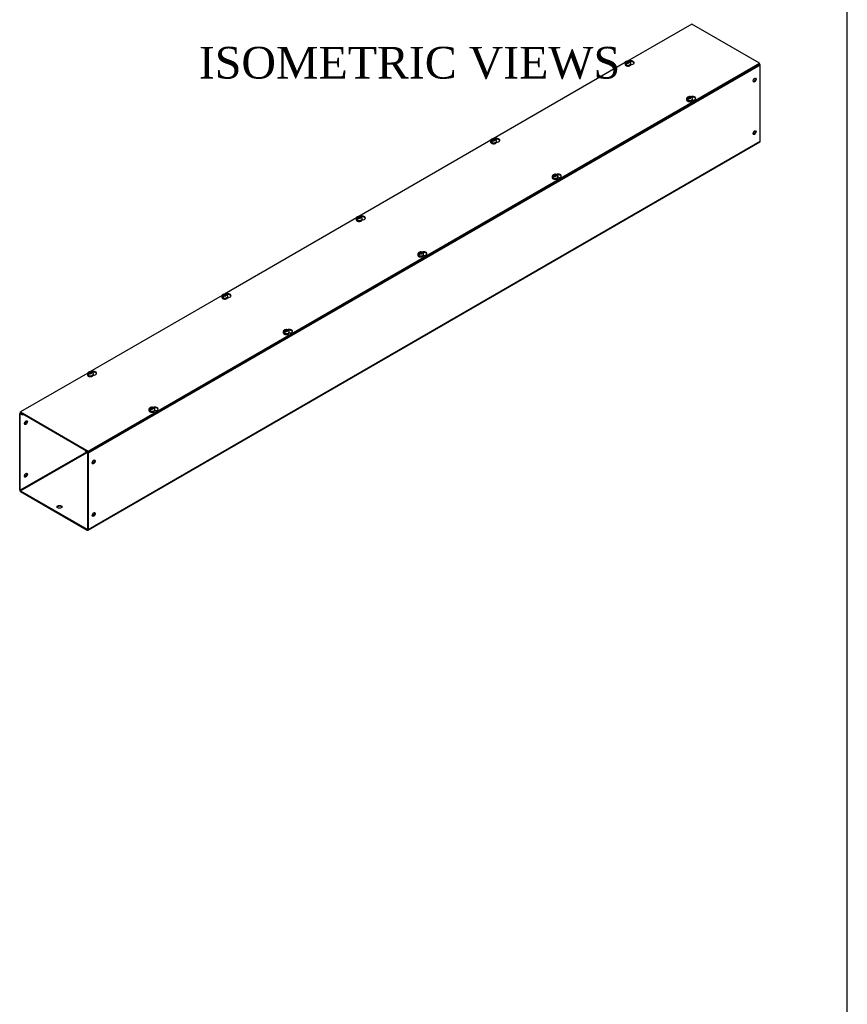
# Model space of a CAD drawing. Header units: inches. Extents: x 1 to 299, y -2 to 199.
# Tile 4 of 5: x 247 to 299, y 104 to 166. Entities that reach past the tile are written whole.
import ezdxf
from ezdxf.enums import TextEntityAlignment as Align

# ---------------------------------------------------------------- set-up
doc = ezdxf.new("R2010")
doc.units = ezdxf.units.IN
doc.header["$MEASUREMENT"] = 0
for name, color, linetype in [('COM56308-3', 7, 'Continuous'), ('COM56346-2', 7, 'Continuous'), ('Default', 7, 'Continuous'), ('SCS19515', 7, 'Continuous')]:
    doc.layers.add(name, color=color, linetype=linetype)
doc.styles.add('SEACAD_Times_New_Roman', font='times.ttf')

# ---------------------------------------------------------------- blocks, each defined once
blk = doc.blocks.new('SE7')
at = {"layer": 'COM56308-3', "color": 7, "linetype": 'Continuous'}
for p, q in [((289.584, 166.152), (285.535, 163.815)), ((293.863, 163.682), (289.584, 166.152)), ((251.481, 139.212), (293.863, 163.682)), ((251.481, 139.166), (293.863, 163.635)), ((285.391, 163.732), (277.05, 158.916)), ((293.863, 163.635), (293.863, 163.682)), ((276.906, 158.833), (268.564, 154.017)), ((268.421, 153.934), (260.079, 149.118)), ((259.935, 149.035), (251.594, 144.219)), ((251.45, 144.136), (247.202, 141.683)), ((247.202, 141.683), (251.481, 139.212)), ((247.202, 141.636), (247.202, 141.683)), ((247.202, 141.636), (251.481, 139.166)), ((251.481, 139.166), (251.481, 139.212))]:
    blk.add_line(p, q, dxfattribs=at)
for centre, start_param, end_param in [((285.754, 163.712), 1.525234, 5.344015), ((285.754, 163.665), 3.341468, 5.029158), ((289.636, 161.471), 1.525234, 5.344015), ((289.636, 161.424), 3.341468, 5.029158), ((277.269, 158.813), 1.525234, 5.344015), ((277.269, 158.766), 3.341468, 5.029158), ((281.15, 156.572), 1.525234, 5.344015), ((281.15, 156.525), 3.341468, 5.029158), ((268.784, 153.914), 1.525234, 5.344015), ((268.784, 153.867), 3.341468, 5.029158), ((272.665, 151.673), 1.525234, 5.344015), ((272.665, 151.626), 3.341468, 5.029158), ((260.299, 149.015), 1.525234, 5.344015), ((260.299, 148.968), 3.341468, 5.029158), ((264.18, 146.774), 1.525234, 5.344015), ((264.18, 146.727), 3.341468, 5.029158), ((251.813, 144.116), 1.525234, 5.344015), ((251.813, 144.069), 3.341468, 5.029158), ((255.695, 141.875), 1.525234, 5.344015), ((255.695, 141.828), 3.341468, 5.029158)]:
    blk.add_ellipse(centre, major_axis=(-0.203, 0), ratio=0.57735, start_param=start_param, end_param=end_param, dxfattribs=at)
at = {"layer": 'COM56346-2', "color": 7, "linetype": 'Continuous'}
for p, q in [((293.907, 163.565), (251.481, 139.07)), ((293.907, 158.76), (293.907, 163.565)), ((251.463, 134.226), (293.889, 158.72)), ((251.481, 134.265), (293.907, 158.76)), ((247.157, 136.761), (247.157, 141.566)), ((247.215, 141.628), (247.175, 141.605)), ((247.198, 141.543), (247.218, 141.555)), ((247.198, 136.738), (247.198, 141.543)), ((247.24, 141.614), (247.218, 141.601)), ((247.218, 141.601), (247.334, 141.534)), ((247.218, 141.555), (247.334, 141.488)), ((247.334, 141.534), (247.356, 141.547)), ((247.334, 141.488), (247.334, 141.534)), ((247.334, 141.488), (247.397, 141.524)), ((251.38, 139.152), (247.198, 136.738)), ((251.326, 139.255), (251.304, 139.242)), ((251.304, 139.242), (251.42, 139.175)), ((251.304, 139.196), (251.304, 139.242)), ((251.304, 139.196), (251.42, 139.129)), ((251.42, 139.175), (251.442, 139.188)), ((247.218, 136.702), (251.421, 139.128)), ((251.44, 139.093), (251.44, 134.288)), ((251.481, 139.07), (251.481, 134.265)), ((247.218, 136.702), (251.42, 134.276)), ((247.218, 136.656), (251.42, 134.23)), ((251.44, 134.288), (251.42, 134.276))]:
    blk.add_line(p, q, dxfattribs=at)
for centre, major_axis, start_param, end_param in [((293.846, 163.6), (0.043, -0.0745), 0.785398, 2.079418), ((293.513, 162.638), (-0.066, -0.115), 0.307887, 2.833706), ((293.513, 159.325), (-0.066, -0.115), 0.307887, 2.833706), ((293.846, 158.795), (-0.043, 0.0745), 3.141593, 3.926991), ((247.218, 141.531), (0.043, -0.0745), 2.356194, 3.926991), ((247.218, 141.531), (0.0145, -0.0251), 2.356194, 3.926991), ((247.511, 141.024), (0.066, 0.115), 3.44948, 5.975298), ((251.42, 139.105), (-0.043, 0.0745), 3.926991, 5.497787), ((251.42, 139.105), (-0.0145, 0.0251), 3.926991, 5.497787), ((251.794, 138.551), (-0.066, -0.115), 0.307887, 2.833706), ((247.511, 137.711), (0.067, 0.115), 3.44948, 5.975298), ((247.218, 136.726), (-0.043, 0.0745), 0.785398, 2.356194), ((247.218, 136.726), (-0.0145, 0.0251), 0.785398, 2.356194), ((249.673, 135.647), (-0.156, 0), 3.402495, 6.022283), ((251.794, 135.239), (-0.066, -0.115), 0.307887, 2.833706), ((251.42, 134.3), (-0.0145, 0.0251), 2.356194, 3.926991), ((251.42, 134.3), (-0.043, 0.0745), 2.356194, 3.926991)]:
    blk.add_ellipse(centre, major_axis=major_axis, ratio=0.57735, start_param=start_param, end_param=end_param, dxfattribs=at)
for centre, major_axis in [((293.553, 162.615), (-0.066, -0.115)), ((293.553, 159.302), (-0.067, -0.115)), ((247.551, 141.001), (0.066, 0.115)), ((251.834, 138.528), (-0.066, -0.115)), ((247.551, 137.688), (0.066, 0.115)), ((249.673, 135.693), (-0.156, 0)), ((251.834, 135.215), (-0.066, -0.115))]:
    blk.add_ellipse(centre, major_axis=major_axis, ratio=0.57735, dxfattribs=at)
at = {"layer": 'SCS19515', "color": 7, "linetype": 'Continuous'}
for p, q in [((285.375, 163.67), (285.375, 163.621)), ((285.482, 163.661), (285.411, 163.62)), ((285.506, 163.736), (285.475, 163.718)), ((285.506, 163.776), (285.576, 163.776)), ((285.506, 163.736), (285.506, 163.776)), ((285.506, 163.736), (285.506, 163.685)), ((285.506, 163.715), (285.576, 163.715)), ((285.518, 163.693), (285.549, 163.711)), ((285.618, 163.711), (285.549, 163.711)), ((285.607, 163.794), (285.576, 163.776)), ((285.576, 163.715), (285.576, 163.776)), ((285.618, 163.739), (285.576, 163.715)), ((285.618, 163.751), (285.649, 163.769)), ((285.618, 163.751), (285.618, 163.711)), ((285.75, 163.621), (285.75, 163.67)), ((289.387, 161.535), (289.457, 161.535)), ((289.387, 161.495), (289.387, 161.535)), ((289.488, 161.553), (289.457, 161.535)), ((289.457, 161.474), (289.457, 161.535)), ((289.499, 161.51), (289.53, 161.528)), ((289.256, 161.429), (289.256, 161.38)), ((289.364, 161.42), (289.292, 161.379)), ((289.387, 161.495), (289.357, 161.477)), ((289.387, 161.495), (289.387, 161.444)), ((289.387, 161.474), (289.457, 161.474)), ((289.399, 161.453), (289.43, 161.47)), ((289.499, 161.47), (289.43, 161.47)), ((289.499, 161.498), (289.457, 161.474)), ((289.499, 161.51), (289.499, 161.47)), ((289.631, 161.38), (289.631, 161.429)), ((276.889, 158.771), (276.889, 158.722)), ((276.997, 158.762), (276.926, 158.721)), ((277.021, 158.837), (276.99, 158.819)), ((277.021, 158.877), (277.09, 158.877)), ((277.021, 158.837), (277.021, 158.877)), ((277.021, 158.837), (277.021, 158.786)), ((277.021, 158.816), (277.09, 158.816)), ((277.032, 158.794), (277.063, 158.812)), ((277.133, 158.812), (277.063, 158.812)), ((277.121, 158.895), (277.09, 158.877)), ((277.09, 158.816), (277.09, 158.877)), ((277.133, 158.84), (277.09, 158.816)), ((277.133, 158.852), (277.164, 158.87)), ((277.133, 158.852), (277.133, 158.812)), ((277.264, 158.722), (277.264, 158.771)), ((280.902, 156.596), (280.871, 156.578)), ((280.902, 156.636), (280.972, 156.636)), ((280.902, 156.596), (280.902, 156.636)), ((280.902, 156.596), (280.902, 156.545)), ((280.902, 156.575), (280.972, 156.575)), ((280.914, 156.554), (280.945, 156.571)), ((281.014, 156.571), (280.945, 156.571)), ((281.003, 156.654), (280.972, 156.636)), ((280.972, 156.575), (280.972, 156.636)), ((281.014, 156.599), (280.972, 156.575)), ((281.014, 156.612), (281.045, 156.629)), ((281.014, 156.612), (281.014, 156.571)), ((280.771, 156.53), (280.771, 156.481)), ((280.878, 156.521), (280.807, 156.48)), ((281.146, 156.481), (281.146, 156.53)), ((268.404, 153.872), (268.404, 153.823)), ((268.512, 153.863), (268.44, 153.822)), ((268.536, 153.938), (268.505, 153.92)), ((268.536, 153.978), (268.605, 153.978)), ((268.536, 153.938), (268.536, 153.978)), ((268.536, 153.938), (268.536, 153.887)), ((268.536, 153.917), (268.605, 153.917)), ((268.547, 153.895), (268.578, 153.913)), ((268.648, 153.913), (268.578, 153.913)), ((268.636, 153.996), (268.605, 153.978)), ((268.605, 153.917), (268.605, 153.978)), ((268.648, 153.941), (268.605, 153.917)), ((268.648, 153.953), (268.678, 153.971)), ((268.648, 153.953), (268.648, 153.913)), ((268.779, 153.823), (268.779, 153.872)), ((272.285, 151.631), (272.285, 151.582)), ((272.393, 151.622), (272.322, 151.581)), ((272.417, 151.697), (272.386, 151.679)), ((272.417, 151.737), (272.486, 151.737)), ((272.417, 151.697), (272.417, 151.737)), ((272.417, 151.697), (272.417, 151.646)), ((272.417, 151.676), (272.486, 151.676)), ((272.428, 151.655), (272.459, 151.672)), ((272.529, 151.672), (272.459, 151.672)), ((272.517, 151.755), (272.486, 151.737)), ((272.486, 151.676), (272.486, 151.737)), ((272.529, 151.7), (272.486, 151.676)), ((272.529, 151.713), (272.56, 151.73)), ((272.529, 151.713), (272.529, 151.672)), ((272.66, 151.582), (272.66, 151.631)), ((260.151, 149.097), (260.12, 149.079)), ((259.919, 148.973), (259.919, 148.924)), ((260.027, 148.964), (259.955, 148.923)), ((260.05, 149.039), (260.019, 149.021)), ((260.05, 149.079), (260.12, 149.079)), ((260.05, 149.039), (260.05, 149.079)), ((260.05, 149.039), (260.05, 148.988)), ((260.05, 149.018), (260.12, 149.018)), ((260.062, 148.996), (260.093, 149.014)), ((260.162, 149.014), (260.093, 149.014)), ((260.12, 149.018), (260.12, 149.079)), ((260.162, 149.042), (260.12, 149.018)), ((260.162, 149.054), (260.193, 149.072)), ((260.162, 149.054), (260.162, 149.014)), ((260.294, 148.924), (260.294, 148.973)), ((263.8, 146.732), (263.8, 146.683)), ((263.908, 146.723), (263.836, 146.682)), ((263.932, 146.798), (263.901, 146.78)), ((263.932, 146.838), (264.001, 146.838)), ((263.932, 146.798), (263.932, 146.838)), ((263.932, 146.798), (263.932, 146.747)), ((263.932, 146.777), (264.001, 146.777)), ((263.943, 146.756), (263.974, 146.773)), ((264.044, 146.773), (263.974, 146.773)), ((264.032, 146.856), (264.001, 146.838)), ((264.001, 146.777), (264.001, 146.838)), ((264.044, 146.801), (264.001, 146.777)), ((264.044, 146.814), (264.074, 146.831)), ((264.044, 146.814), (264.044, 146.773)), ((264.175, 146.683), (264.175, 146.732)), ((251.565, 144.14), (251.534, 144.122)), ((251.565, 144.18), (251.635, 144.18)), ((251.565, 144.14), (251.565, 144.18)), ((251.565, 144.14), (251.565, 144.089)), ((251.665, 144.198), (251.635, 144.18)), ((251.635, 144.119), (251.635, 144.18)), ((251.677, 144.143), (251.635, 144.119)), ((251.677, 144.155), (251.708, 144.173)), ((251.677, 144.155), (251.677, 144.115)), ((251.433, 144.074), (251.433, 144.025)), ((251.541, 144.065), (251.47, 144.024)), ((251.565, 144.119), (251.635, 144.119)), ((251.577, 144.097), (251.607, 144.115)), ((251.677, 144.115), (251.607, 144.115)), ((251.808, 144.025), (251.808, 144.074)), ((255.315, 141.833), (255.315, 141.784)), ((255.423, 141.824), (255.351, 141.783)), ((255.446, 141.899), (255.415, 141.881)), ((255.446, 141.939), (255.516, 141.939)), ((255.446, 141.899), (255.446, 141.939)), ((255.446, 141.899), (255.446, 141.848)), ((255.446, 141.878), (255.516, 141.878)), ((255.458, 141.857), (255.489, 141.874)), ((255.558, 141.874), (255.489, 141.874)), ((255.547, 141.957), (255.516, 141.939)), ((255.516, 141.878), (255.516, 141.939)), ((255.558, 141.902), (255.516, 141.878)), ((255.558, 141.915), (255.589, 141.932)), ((255.558, 141.915), (255.558, 141.874)), ((255.69, 141.784), (255.69, 141.833))]:
    blk.add_line(p, q, dxfattribs=at)
for centre, radius, start, end in [((285.509, 163.669), 0.134, 117.19787, 179.56074), ((285.553, 163.597), 0.144, 122.64314, 170.97254), ((285.562, 163.576), 0.241, 68.89335, 118.20977), ((285.595, 163.572), 0.144, 122.64346, 170.97222), ((285.623, 163.67), 0.126, 0.04445, 52.59387), ((289.391, 161.428), 0.134, 117.19787, 179.56074), ((289.443, 161.335), 0.241, 68.89335, 118.20977), ((289.504, 161.429), 0.126, 0.04445, 52.59387), ((289.434, 161.356), 0.144, 122.64314, 170.97254), ((289.477, 161.332), 0.144, 122.64346, 170.97222), ((277.024, 158.77), 0.134, 117.19787, 179.56074), ((277.067, 158.698), 0.144, 122.64314, 170.97254), ((277.077, 158.677), 0.241, 68.89335, 118.20977), ((277.11, 158.673), 0.144, 122.64346, 170.97222), ((277.138, 158.771), 0.126, 0.04445, 52.59387), ((280.905, 156.529), 0.134, 117.19787, 179.56074), ((280.949, 156.457), 0.144, 122.64314, 170.97254), ((280.958, 156.436), 0.241, 68.89335, 118.20977), ((280.991, 156.433), 0.144, 122.64346, 170.97222), ((281.019, 156.53), 0.126, 0.04445, 52.59387), ((268.539, 153.871), 0.134, 117.19787, 179.56074), ((268.582, 153.799), 0.144, 122.64314, 170.97254), ((268.591, 153.778), 0.241, 68.89335, 118.20977), ((268.625, 153.775), 0.144, 122.64346, 170.97222), ((268.652, 153.872), 0.126, 0.04445, 52.59387), ((272.42, 151.63), 0.134, 117.19787, 179.56074), ((272.464, 151.558), 0.144, 122.64314, 170.97254), ((272.473, 151.537), 0.241, 68.89335, 118.20977), ((272.506, 151.534), 0.144, 122.64346, 170.97222), ((272.534, 151.631), 0.126, 0.04445, 52.59387), ((260.054, 148.972), 0.134, 117.19787, 179.56074), ((260.106, 148.879), 0.241, 68.89335, 118.20977), ((260.097, 148.9), 0.144, 122.64314, 170.97254), ((260.139, 148.876), 0.144, 122.64346, 170.97222), ((260.167, 148.973), 0.126, 0.04445, 52.59387), ((263.935, 146.731), 0.134, 117.19787, 179.56074), ((263.978, 146.659), 0.144, 122.64314, 170.97254), ((263.987, 146.638), 0.241, 68.89335, 118.20977), ((264.021, 146.635), 0.144, 122.64346, 170.97222), ((264.048, 146.733), 0.126, 0.04445, 52.59387), ((251.568, 144.073), 0.134, 117.19787, 179.56074), ((251.612, 144.001), 0.144, 122.64314, 170.97254), ((251.621, 143.98), 0.241, 68.89335, 118.20977), ((251.682, 144.074), 0.126, 0.04445, 52.59387), ((251.654, 143.977), 0.144, 122.64346, 170.97222), ((255.45, 141.832), 0.134, 117.19787, 179.56074), ((255.493, 141.76), 0.144, 122.64314, 170.97254), ((255.502, 141.739), 0.241, 68.89335, 118.20977), ((255.535, 141.736), 0.144, 122.64346, 170.97222), ((255.563, 141.834), 0.126, 0.04445, 52.59387)]:
    blk.add_arc(centre, radius, start, end, dxfattribs=at)
for centre, major_axis, start_param, end_param in [((285.562, 163.67), (-0.187, 0), 0.001663, 3.143306), ((285.562, 163.621), (0.187, 0), 3.122245, 3.141593), ((285.562, 163.621), (0.187, 0), 3.141593, 6.283185), ((285.562, 163.682), (-0.186, 0), 0.623612, 0.947184), ((285.562, 163.744), (0.0975, 0), 1.098165, 3.614224), ((285.562, 163.744), (-0.0975, 0), 1.098165, 3.614224), ((289.443, 161.503), (0.0975, 0), 1.098165, 3.614224), ((289.443, 161.503), (-0.0975, 0), 1.098165, 3.614224), ((289.443, 161.429), (-0.187, 0), 0.001663, 3.143306), ((289.443, 161.38), (0.187, 0), 3.122245, 3.141593), ((289.443, 161.38), (0.187, 0), 3.141593, 6.283185), ((289.443, 161.441), (-0.186, 0), 0.623612, 0.947184), ((277.077, 158.771), (-0.188, 0), 0.001663, 3.143306), ((277.077, 158.722), (0.188, 0), 3.122245, 3.141593), ((277.077, 158.722), (0.188, 0), 3.141593, 6.283185), ((277.077, 158.783), (-0.186, 0), 0.623612, 0.947184), ((277.077, 158.845), (0.0975, 0), 1.098165, 3.614224), ((277.077, 158.845), (-0.0975, 0), 1.098165, 3.614224), ((280.958, 156.604), (0.0975, 0), 1.098165, 3.614224), ((280.958, 156.604), (-0.0975, 0), 1.098165, 3.614224), ((280.958, 156.53), (-0.187, 0), 0.001663, 3.143306), ((280.958, 156.481), (0.188, 0), 3.122245, 3.141593), ((280.958, 156.481), (0.188, 0), 3.141593, 6.283185), ((280.958, 156.542), (-0.186, 0), 0.623612, 0.947184), ((268.592, 153.872), (-0.187, 0), 0.001663, 3.143306), ((268.592, 153.823), (0.187, 0), 3.122245, 3.141593), ((268.592, 153.823), (0.187, 0), 3.141593, 6.283185), ((268.592, 153.884), (-0.186, 0), 0.623612, 0.947184), ((268.592, 153.946), (0.0975, 0), 1.098165, 3.614224), ((268.592, 153.946), (-0.0975, 0), 1.098165, 3.614224), ((272.473, 151.631), (-0.187, 0), 0.001663, 3.143306), ((272.473, 151.582), (0.188, 0), 3.122245, 3.141593), ((272.473, 151.582), (0.188, 0), 3.141593, 6.283185), ((272.473, 151.643), (-0.186, 0), 0.623612, 0.947184), ((272.473, 151.705), (0.0975, 0), 1.098165, 3.614224), ((272.473, 151.705), (-0.0975, 0), 1.098165, 3.614224), ((260.106, 149.047), (0.0975, 0), 1.098165, 3.614224), ((260.106, 148.973), (-0.187, 0), 0.001663, 3.143306), ((260.106, 148.924), (0.188, 0), 3.122245, 3.141593), ((260.106, 148.924), (0.188, 0), 3.141593, 6.283185), ((260.106, 148.985), (-0.186, 0), 0.623612, 0.947184), ((260.106, 149.047), (-0.0975, 0), 1.098165, 3.614224), ((263.988, 146.732), (-0.188, 0), 0.001663, 3.143306), ((263.988, 146.683), (0.187, 0), 3.122245, 3.141593), ((263.988, 146.683), (0.187, 0), 3.141593, 6.283185), ((263.988, 146.744), (-0.186, 0), 0.623612, 0.947184), ((263.988, 146.806), (0.0975, 0), 1.098165, 3.614224), ((263.988, 146.806), (-0.0975, 0), 1.098165, 3.614224), ((251.621, 144.148), (0.0975, 0), 1.098165, 3.614224), ((251.621, 144.148), (-0.0975, 0), 1.098165, 3.614224), ((251.621, 144.074), (-0.187, 0), 0.001663, 3.143306), ((251.621, 144.025), (0.187, 0), 3.122245, 3.141593), ((251.621, 144.025), (0.187, 0), 3.141593, 6.283185), ((251.621, 144.086), (-0.186, 0), 0.623612, 0.947184), ((255.502, 141.833), (-0.187, 0), 0.001663, 3.143306), ((255.502, 141.784), (0.187, 0), 3.122245, 3.141593), ((255.502, 141.784), (0.187, 0), 3.141593, 6.283185), ((255.502, 141.846), (-0.186, 0), 0.623612, 0.947184), ((255.502, 141.907), (0.0975, 0), 1.098165, 3.614224), ((255.502, 141.907), (-0.0975, 0), 1.098165, 3.614224)]:
    blk.add_ellipse(centre, major_axis=major_axis, ratio=0.57735, start_param=start_param, end_param=end_param, dxfattribs=at)
for points, knots in [([(285.375, 163.624), (285.375, 163.622), (285.374, 163.614), (285.378, 163.597), (285.387, 163.576), (285.402, 163.557), (285.422, 163.54), (285.448, 163.525), (285.477, 163.514), (285.51, 163.506), (285.544, 163.502), (285.578, 163.502), (285.612, 163.506), (285.645, 163.513), (285.671, 163.523), (285.684, 163.53), (285.69, 163.533)], [0, 0, 0, 0, 0.014199, 0.086977, 0.159182, 0.233179, 0.310305, 0.389965, 0.470666, 0.551246, 0.631572, 0.711775, 0.792072, 0.872633, 0.953715, 1, 1, 1, 1]), ([(285.671, 163.77), (285.67, 163.774), (285.669, 163.777), (285.667, 163.784), (285.665, 163.787), (285.661, 163.792), (285.659, 163.795), (285.654, 163.798), (285.651, 163.8), (285.646, 163.802), (285.642, 163.803), (285.636, 163.803), (285.632, 163.803), (285.625, 163.802), (285.621, 163.801), (285.614, 163.798), (285.61, 163.796), (285.607, 163.794)], [0, 0, 0, 0, 0.125, 0.125, 0.25, 0.25, 0.375, 0.375, 0.5, 0.5, 0.625, 0.625, 0.75, 0.75, 0.875, 0.875, 1, 1, 1, 1]), ([(285.649, 163.769), (285.653, 163.771), (285.657, 163.773), (285.664, 163.776), (285.668, 163.777), (285.675, 163.778), (285.678, 163.779), (285.685, 163.778), (285.688, 163.777), (285.694, 163.775), (285.697, 163.774), (285.699, 163.772), (285.7, 163.771), (285.7, 163.771)], [0, 0, 0, 0, 0.125, 0.125, 0.25, 0.25, 0.375, 0.375, 0.5, 0.5, 0.625, 0.625, 0.6403926, 0.6403926, 0.6403926, 0.6403926]), ([(285.69, 163.533), (285.694, 163.536), (285.707, 163.544), (285.724, 163.559), (285.739, 163.578), (285.748, 163.6), (285.749, 163.613), (285.749, 163.621)], [0, 0, 0, 0, 0.128584, 0.370934, 0.587553, 0.795617, 1, 1, 1, 1]), ([(289.552, 161.529), (289.552, 161.533), (289.551, 161.536), (289.548, 161.543), (289.546, 161.546), (289.543, 161.551), (289.54, 161.554), (289.535, 161.557), (289.533, 161.559), (289.527, 161.561), (289.524, 161.562), (289.517, 161.562), (289.514, 161.562), (289.506, 161.561), (289.503, 161.56), (289.495, 161.557), (289.492, 161.555), (289.488, 161.553)], [0, 0, 0, 0, 0.125, 0.125, 0.25, 0.25, 0.375, 0.375, 0.5, 0.5, 0.625, 0.625, 0.75, 0.75, 0.875, 0.875, 1, 1, 1, 1]), ([(289.53, 161.528), (289.534, 161.53), (289.538, 161.532), (289.545, 161.535), (289.549, 161.536), (289.556, 161.537), (289.56, 161.538), (289.566, 161.537), (289.569, 161.537), (289.575, 161.534), (289.578, 161.533), (289.581, 161.531), (289.581, 161.531), (289.581, 161.53)], [0, 0, 0, 0, 0.125, 0.125, 0.25, 0.25, 0.375, 0.375, 0.5, 0.5, 0.625, 0.625, 0.6403926, 0.6403926, 0.6403926, 0.6403926]), ([(289.256, 161.383), (289.256, 161.381), (289.255, 161.373), (289.259, 161.356), (289.268, 161.335), (289.283, 161.316), (289.304, 161.299), (289.329, 161.284), (289.359, 161.273), (289.391, 161.265), (289.425, 161.261), (289.46, 161.261), (289.494, 161.265), (289.526, 161.272), (289.552, 161.282), (289.565, 161.289), (289.571, 161.292)], [0, 0, 0, 0, 0.014199, 0.086977, 0.159182, 0.233179, 0.310305, 0.389965, 0.470666, 0.551246, 0.631572, 0.711775, 0.792072, 0.872633, 0.953715, 1, 1, 1, 1]), ([(289.571, 161.292), (289.576, 161.295), (289.588, 161.303), (289.606, 161.318), (289.62, 161.338), (289.629, 161.359), (289.63, 161.372), (289.631, 161.38)], [0, 0, 0, 0, 0.128584, 0.370934, 0.587553, 0.795617, 1, 1, 1, 1]), ([(276.89, 158.725), (276.89, 158.723), (276.888, 158.715), (276.892, 158.698), (276.902, 158.677), (276.917, 158.658), (276.937, 158.641), (276.963, 158.626), (276.992, 158.615), (277.024, 158.607), (277.058, 158.603), (277.093, 158.603), (277.127, 158.607), (277.159, 158.614), (277.186, 158.624), (277.199, 158.631), (277.204, 158.634)], [0, 0, 0, 0, 0.014199, 0.086977, 0.159182, 0.233179, 0.310305, 0.389965, 0.470666, 0.551246, 0.631572, 0.711775, 0.792072, 0.872633, 0.953715, 1, 1, 1, 1]), ([(277.186, 158.871), (277.185, 158.875), (277.184, 158.878), (277.181, 158.885), (277.18, 158.888), (277.176, 158.893), (277.174, 158.896), (277.169, 158.899), (277.166, 158.901), (277.16, 158.903), (277.157, 158.904), (277.151, 158.904), (277.147, 158.904), (277.14, 158.903), (277.136, 158.902), (277.129, 158.899), (277.125, 158.897), (277.121, 158.895)], [0, 0, 0, 0, 0.125, 0.125, 0.25, 0.25, 0.375, 0.375, 0.5, 0.5, 0.625, 0.625, 0.75, 0.75, 0.875, 0.875, 1, 1, 1, 1]), ([(277.164, 158.87), (277.167, 158.872), (277.171, 158.874), (277.179, 158.877), (277.182, 158.878), (277.189, 158.879), (277.193, 158.88), (277.2, 158.879), (277.203, 158.878), (277.209, 158.876), (277.211, 158.875), (277.214, 158.873), (277.214, 158.872), (277.215, 158.872)], [0, 0, 0, 0, 0.125, 0.125, 0.25, 0.25, 0.375, 0.375, 0.5, 0.5, 0.625, 0.625, 0.6403926, 0.6403926, 0.6403926, 0.6403926]), ([(277.204, 158.634), (277.209, 158.637), (277.221, 158.645), (277.239, 158.66), (277.253, 158.679), (277.263, 158.701), (277.264, 158.714), (277.264, 158.722)], [0, 0, 0, 0, 0.128584, 0.370934, 0.587553, 0.795617, 1, 1, 1, 1]), ([(281.067, 156.63), (281.066, 156.634), (281.065, 156.637), (281.063, 156.644), (281.061, 156.647), (281.057, 156.652), (281.055, 156.655), (281.05, 156.658), (281.047, 156.66), (281.042, 156.662), (281.038, 156.663), (281.032, 156.663), (281.028, 156.663), (281.021, 156.662), (281.018, 156.661), (281.01, 156.658), (281.006, 156.656), (281.003, 156.654)], [0, 0, 0, 0, 0.125, 0.125, 0.25, 0.25, 0.375, 0.375, 0.5, 0.5, 0.625, 0.625, 0.75, 0.75, 0.875, 0.875, 1, 1, 1, 1]), ([(281.045, 156.629), (281.049, 156.631), (281.053, 156.633), (281.06, 156.636), (281.064, 156.637), (281.071, 156.638), (281.074, 156.639), (281.081, 156.638), (281.084, 156.638), (281.09, 156.635), (281.093, 156.634), (281.095, 156.632), (281.096, 156.632), (281.096, 156.631)], [0, 0, 0, 0, 0.125, 0.125, 0.25, 0.25, 0.375, 0.375, 0.5, 0.5, 0.625, 0.625, 0.6403926, 0.6403926, 0.6403926, 0.6403926]), ([(280.771, 156.484), (280.771, 156.482), (280.77, 156.474), (280.774, 156.457), (280.783, 156.436), (280.798, 156.417), (280.818, 156.4), (280.844, 156.385), (280.873, 156.374), (280.906, 156.366), (280.94, 156.362), (280.974, 156.362), (281.008, 156.366), (281.041, 156.373), (281.067, 156.383), (281.08, 156.39), (281.086, 156.393)], [0, 0, 0, 0, 0.014199, 0.086977, 0.159182, 0.233179, 0.310305, 0.389965, 0.470666, 0.551246, 0.631572, 0.711775, 0.792072, 0.872633, 0.953715, 1, 1, 1, 1]), ([(281.086, 156.393), (281.091, 156.396), (281.103, 156.404), (281.12, 156.419), (281.135, 156.439), (281.144, 156.46), (281.145, 156.473), (281.145, 156.481)], [0, 0, 0, 0, 0.128584, 0.370934, 0.587553, 0.795617, 1, 1, 1, 1]), ([(268.405, 153.826), (268.404, 153.824), (268.403, 153.816), (268.407, 153.799), (268.416, 153.778), (268.432, 153.759), (268.452, 153.742), (268.477, 153.727), (268.507, 153.716), (268.539, 153.708), (268.573, 153.704), (268.608, 153.704), (268.642, 153.708), (268.674, 153.715), (268.7, 153.725), (268.713, 153.732), (268.719, 153.735)], [0, 0, 0, 0, 0.014199, 0.086977, 0.159182, 0.233179, 0.310305, 0.389965, 0.470666, 0.551246, 0.631572, 0.711775, 0.792072, 0.872633, 0.953715, 1, 1, 1, 1]), ([(268.7, 153.972), (268.7, 153.976), (268.699, 153.979), (268.696, 153.986), (268.694, 153.989), (268.691, 153.994), (268.688, 153.997), (268.684, 154), (268.681, 154.002), (268.675, 154.004), (268.672, 154.005), (268.665, 154.005), (268.662, 154.005), (268.655, 154.004), (268.651, 154.003), (268.643, 154), (268.64, 153.998), (268.636, 153.996)], [0, 0, 0, 0, 0.125, 0.125, 0.25, 0.25, 0.375, 0.375, 0.5, 0.5, 0.625, 0.625, 0.75, 0.75, 0.875, 0.875, 1, 1, 1, 1]), ([(268.678, 153.971), (268.682, 153.973), (268.686, 153.975), (268.693, 153.978), (268.697, 153.979), (268.704, 153.98), (268.708, 153.981), (268.714, 153.98), (268.717, 153.98), (268.723, 153.977), (268.726, 153.976), (268.729, 153.974), (268.729, 153.974), (268.729, 153.973)], [0, 0, 0, 0, 0.125, 0.125, 0.25, 0.25, 0.375, 0.375, 0.5, 0.5, 0.625, 0.625, 0.6403926, 0.6403926, 0.6403926, 0.6403926]), ([(268.719, 153.735), (268.724, 153.738), (268.736, 153.746), (268.754, 153.761), (268.768, 153.78), (268.777, 153.802), (268.778, 153.815), (268.779, 153.823)], [0, 0, 0, 0, 0.128584, 0.370934, 0.587553, 0.795617, 1, 1, 1, 1]), ([(272.286, 151.585), (272.286, 151.583), (272.284, 151.575), (272.288, 151.558), (272.298, 151.537), (272.313, 151.518), (272.333, 151.501), (272.359, 151.487), (272.388, 151.475), (272.42, 151.467), (272.454, 151.463), (272.489, 151.463), (272.523, 151.467), (272.555, 151.474), (272.582, 151.484), (272.595, 151.491), (272.6, 151.494)], [0, 0, 0, 0, 0.014199, 0.086977, 0.159182, 0.233179, 0.310305, 0.389965, 0.470666, 0.551246, 0.631572, 0.711775, 0.792072, 0.872633, 0.953715, 1, 1, 1, 1]), ([(272.582, 151.731), (272.581, 151.735), (272.58, 151.738), (272.577, 151.745), (272.576, 151.748), (272.572, 151.753), (272.57, 151.756), (272.565, 151.76), (272.562, 151.761), (272.556, 151.763), (272.553, 151.764), (272.547, 151.764), (272.543, 151.764), (272.536, 151.763), (272.532, 151.762), (272.525, 151.759), (272.521, 151.757), (272.517, 151.755)], [0, 0, 0, 0, 0.125, 0.125, 0.25, 0.25, 0.375, 0.375, 0.5, 0.5, 0.625, 0.625, 0.75, 0.75, 0.875, 0.875, 1, 1, 1, 1]), ([(272.56, 151.73), (272.563, 151.733), (272.567, 151.734), (272.575, 151.737), (272.578, 151.738), (272.585, 151.74), (272.589, 151.74), (272.596, 151.739), (272.599, 151.739), (272.605, 151.737), (272.607, 151.735), (272.61, 151.733), (272.61, 151.733), (272.611, 151.732)], [0, 0, 0, 0, 0.125, 0.125, 0.25, 0.25, 0.375, 0.375, 0.5, 0.5, 0.625, 0.625, 0.6403926, 0.6403926, 0.6403926, 0.6403926]), ([(272.6, 151.494), (272.605, 151.497), (272.617, 151.505), (272.635, 151.52), (272.649, 151.54), (272.659, 151.561), (272.66, 151.574), (272.66, 151.582)], [0, 0, 0, 0, 0.128584, 0.370934, 0.587553, 0.795617, 1, 1, 1, 1]), ([(260.215, 149.073), (260.214, 149.077), (260.213, 149.08), (260.211, 149.087), (260.209, 149.09), (260.205, 149.095), (260.203, 149.098), (260.198, 149.101), (260.196, 149.103), (260.19, 149.105), (260.187, 149.106), (260.18, 149.106), (260.177, 149.106), (260.169, 149.105), (260.166, 149.104), (260.158, 149.101), (260.154, 149.099), (260.151, 149.097)], [0, 0, 0, 0, 0.125, 0.125, 0.25, 0.25, 0.375, 0.375, 0.5, 0.5, 0.625, 0.625, 0.75, 0.75, 0.875, 0.875, 1, 1, 1, 1]), ([(259.919, 148.927), (259.919, 148.925), (259.918, 148.917), (259.922, 148.9), (259.931, 148.879), (259.946, 148.86), (259.967, 148.843), (259.992, 148.828), (260.021, 148.817), (260.054, 148.809), (260.088, 148.805), (260.122, 148.805), (260.157, 148.809), (260.189, 148.816), (260.215, 148.826), (260.228, 148.833), (260.234, 148.836)], [0, 0, 0, 0, 0.014199, 0.086977, 0.159182, 0.233179, 0.310305, 0.389965, 0.470666, 0.551246, 0.631572, 0.711775, 0.792072, 0.872633, 0.953715, 1, 1, 1, 1]), ([(260.193, 149.072), (260.197, 149.074), (260.201, 149.076), (260.208, 149.079), (260.212, 149.08), (260.219, 149.081), (260.222, 149.082), (260.229, 149.081), (260.232, 149.081), (260.238, 149.078), (260.241, 149.077), (260.243, 149.075), (260.244, 149.075), (260.244, 149.074)], [0, 0, 0, 0, 0.125, 0.125, 0.25, 0.25, 0.375, 0.375, 0.5, 0.5, 0.625, 0.625, 0.6403926, 0.6403926, 0.6403926, 0.6403926]), ([(260.234, 148.836), (260.239, 148.839), (260.251, 148.847), (260.268, 148.862), (260.283, 148.882), (260.292, 148.903), (260.293, 148.916), (260.294, 148.924)], [0, 0, 0, 0, 0.128584, 0.370934, 0.587553, 0.795617, 1, 1, 1, 1]), ([(263.801, 146.686), (263.8, 146.684), (263.799, 146.676), (263.803, 146.659), (263.812, 146.638), (263.828, 146.619), (263.848, 146.602), (263.873, 146.588), (263.903, 146.576), (263.935, 146.568), (263.969, 146.564), (264.004, 146.564), (264.038, 146.568), (264.07, 146.575), (264.096, 146.585), (264.109, 146.592), (264.115, 146.595)], [0, 0, 0, 0, 0.014199, 0.086977, 0.159182, 0.233179, 0.310305, 0.389965, 0.470666, 0.551246, 0.631572, 0.711775, 0.792072, 0.872633, 0.953715, 1, 1, 1, 1]), ([(264.096, 146.832), (264.096, 146.836), (264.095, 146.839), (264.092, 146.846), (264.091, 146.849), (264.087, 146.854), (264.084, 146.857), (264.08, 146.861), (264.077, 146.862), (264.071, 146.864), (264.068, 146.865), (264.061, 146.865), (264.058, 146.865), (264.051, 146.864), (264.047, 146.863), (264.04, 146.86), (264.036, 146.858), (264.032, 146.856)], [0, 0, 0, 0, 0.125, 0.125, 0.25, 0.25, 0.375, 0.375, 0.5, 0.5, 0.625, 0.625, 0.75, 0.75, 0.875, 0.875, 1, 1, 1, 1]), ([(264.074, 146.831), (264.078, 146.834), (264.082, 146.835), (264.089, 146.838), (264.093, 146.839), (264.1, 146.841), (264.104, 146.841), (264.11, 146.84), (264.113, 146.84), (264.119, 146.838), (264.122, 146.836), (264.125, 146.834), (264.125, 146.834), (264.125, 146.833)], [0, 0, 0, 0, 0.125, 0.125, 0.25, 0.25, 0.375, 0.375, 0.5, 0.5, 0.625, 0.625, 0.6403926, 0.6403926, 0.6403926, 0.6403926]), ([(264.115, 146.595), (264.12, 146.598), (264.132, 146.606), (264.15, 146.621), (264.164, 146.641), (264.173, 146.662), (264.174, 146.675), (264.175, 146.683)], [0, 0, 0, 0, 0.128584, 0.370934, 0.587553, 0.795617, 1, 1, 1, 1]), ([(251.73, 144.174), (251.729, 144.178), (251.728, 144.181), (251.726, 144.188), (251.724, 144.191), (251.72, 144.196), (251.718, 144.199), (251.713, 144.202), (251.71, 144.204), (251.704, 144.206), (251.701, 144.207), (251.695, 144.207), (251.691, 144.207), (251.684, 144.206), (251.68, 144.205), (251.673, 144.202), (251.669, 144.2), (251.665, 144.198)], [0, 0, 0, 0, 0.125, 0.125, 0.25, 0.25, 0.375, 0.375, 0.5, 0.5, 0.625, 0.625, 0.75, 0.75, 0.875, 0.875, 1, 1, 1, 1]), ([(251.708, 144.173), (251.712, 144.175), (251.715, 144.177), (251.723, 144.18), (251.727, 144.181), (251.734, 144.182), (251.737, 144.183), (251.744, 144.182), (251.747, 144.182), (251.753, 144.179), (251.755, 144.178), (251.758, 144.176), (251.758, 144.176), (251.759, 144.175)], [0, 0, 0, 0, 0.125, 0.125, 0.25, 0.25, 0.375, 0.375, 0.5, 0.5, 0.625, 0.625, 0.6403926, 0.6403926, 0.6403926, 0.6403926]), ([(251.434, 144.028), (251.434, 144.026), (251.433, 144.018), (251.436, 144.001), (251.446, 143.98), (251.461, 143.961), (251.481, 143.944), (251.507, 143.929), (251.536, 143.918), (251.568, 143.91), (251.602, 143.906), (251.637, 143.906), (251.671, 143.91), (251.704, 143.917), (251.73, 143.927), (251.743, 143.934), (251.748, 143.937)], [0, 0, 0, 0, 0.014199, 0.086977, 0.159182, 0.233179, 0.310305, 0.389965, 0.470666, 0.551246, 0.631572, 0.711775, 0.792072, 0.872633, 0.953715, 1, 1, 1, 1]), ([(251.748, 143.937), (251.753, 143.94), (251.765, 143.948), (251.783, 143.963), (251.798, 143.983), (251.807, 144.004), (251.808, 144.017), (251.808, 144.025)], [0, 0, 0, 0, 0.128584, 0.370934, 0.587553, 0.795617, 1, 1, 1, 1]), ([(255.315, 141.787), (255.315, 141.785), (255.314, 141.777), (255.318, 141.76), (255.327, 141.739), (255.342, 141.72), (255.363, 141.703), (255.388, 141.689), (255.417, 141.677), (255.45, 141.669), (255.484, 141.665), (255.518, 141.665), (255.553, 141.669), (255.585, 141.676), (255.611, 141.686), (255.624, 141.693), (255.63, 141.696)], [0, 0, 0, 0, 0.014199, 0.086977, 0.159182, 0.233179, 0.310305, 0.389965, 0.470666, 0.551246, 0.631572, 0.711775, 0.792072, 0.872633, 0.953715, 1, 1, 1, 1]), ([(255.611, 141.933), (255.61, 141.937), (255.609, 141.94), (255.607, 141.947), (255.605, 141.95), (255.601, 141.955), (255.599, 141.958), (255.594, 141.962), (255.592, 141.963), (255.586, 141.965), (255.583, 141.966), (255.576, 141.966), (255.573, 141.966), (255.565, 141.965), (255.562, 141.964), (255.554, 141.961), (255.55, 141.959), (255.547, 141.957)], [0, 0, 0, 0, 0.125, 0.125, 0.25, 0.25, 0.375, 0.375, 0.5, 0.5, 0.625, 0.625, 0.75, 0.75, 0.875, 0.875, 1, 1, 1, 1]), ([(255.589, 141.932), (255.593, 141.935), (255.597, 141.936), (255.604, 141.939), (255.608, 141.94), (255.615, 141.942), (255.618, 141.942), (255.625, 141.941), (255.628, 141.941), (255.634, 141.939), (255.637, 141.937), (255.639, 141.935), (255.64, 141.935), (255.64, 141.934)], [0, 0, 0, 0, 0.125, 0.125, 0.25, 0.25, 0.375, 0.375, 0.5, 0.5, 0.625, 0.625, 0.6403926, 0.6403926, 0.6403926, 0.6403926]), ([(255.63, 141.696), (255.635, 141.699), (255.647, 141.707), (255.664, 141.722), (255.679, 141.742), (255.688, 141.763), (255.689, 141.776), (255.69, 141.784)], [0, 0, 0, 0, 0.128584, 0.370934, 0.587553, 0.795617, 1, 1, 1, 1])]:
    blk.add_open_spline(points, degree=3, knots=knots, dxfattribs=at)
blk = doc.blocks.new('BORDER')
at = {"layer": 'Default', "color": 7, "linetype": 'Continuous'}
blk.add_line((0, 0), (0, 27.86), dxfattribs=at)

msp = doc.modelspace()

# ---------------------------------------------------------------- block references
at = {"layer": 'Default', "color": 7, "xscale": 7.12, "yscale": 7.12, "zscale": 7.12}
msp.add_blockref('BORDER', (299.411, 0.564), dxfattribs=at)
at = {"layer": 'Default'}
msp.add_blockref('SE7', (0, 0), dxfattribs=at)

# ---------------------------------------------------------------- texts
at = {"layer": 'Default', "color": 7, "linetype": 'Continuous', "style": 'SEACAD_Times_New_Roman'}
msp.add_text('ISOMETRIC VIEWS', height=2, dxfattribs=at).set_placement((258.471, 164.715), align=Align.TOP_LEFT)

doc.saveas('drawing.dxf')
